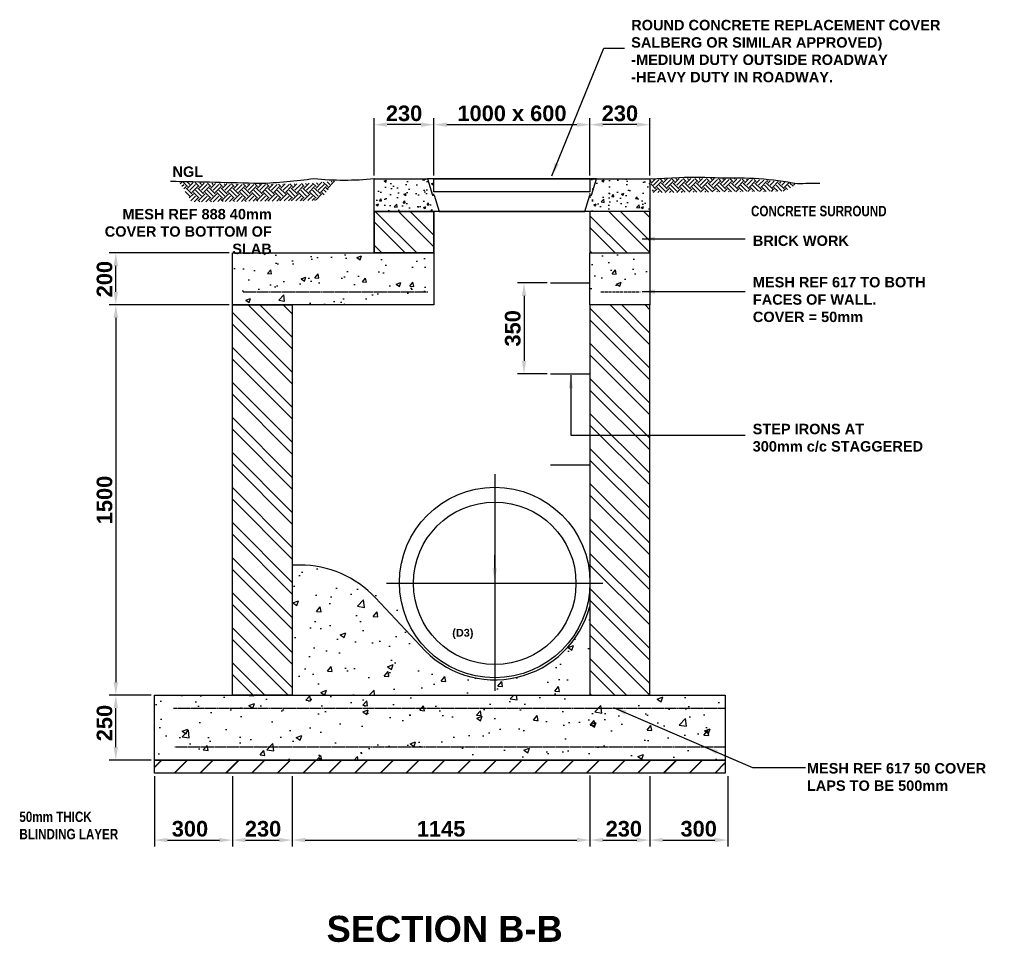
# Model space of a CAD drawing. Extents: x 103806 to 120631, y 2898159 to 2905914.
# Tile 4 of 7: x 110066 to 113852, y 2902366 to 2905914. Entities that reach past the tile are written whole.
import ezdxf
from ezdxf.lldxf.tags import DXFTag

# ---------------------------------------------------------------- set-up
doc = ezdxf.new("R2010")
doc.units = 0
doc.header["$PDSIZE"] = 0.2
doc.linetypes.add('ACAD_ISO02W100', pattern=[15, 12, -3])
for name, color, linetype in [('Brick Hatch', 251, 'Continuous'), ('Brick Wall', 1, 'Continuous'), ('Concrete Detail', 2, 'Continuous'), ('Concrete Hatch', 251, 'Continuous'), ('MESH', 3, 'ACAD_ISO02W100'), ('NGL', 3, 'Continuous'), ('PIPE', 4, 'Continuous'), ('STEPS', 2, 'Continuous'), ('TEXT', 7, 'Continuous'), ('TITLEBLOCK', 1, 'Continuous')]:
    doc.layers.add(name, color=color, linetype=linetype)
doc.styles.add('Arial Bold', font='arialbd.ttf')
doc.styles.add('ROMANS', font='romans.shx', dxfattribs={"width": 0.8})
tags = doc.linetypes.add('CENTER', pattern=[2, 1.25, -0.25, 0.25, -0.25]).pattern_tags.tags
tags[10:11] = [DXFTag(74, 4), DXFTag(75, 0), DXFTag(340, '0'), DXFTag(46, 0.0), DXFTag(50, 0.0), DXFTag(44, 0.0), DXFTag(45, 0.0)]
tags[8:9] = [DXFTag(74, 4), DXFTag(75, 0), DXFTag(340, '0'), DXFTag(46, 0.0), DXFTag(50, 0.0), DXFTag(44, 0.0), DXFTag(45, 0.0)]
tags[6:7] = [DXFTag(74, 4), DXFTag(75, 0), DXFTag(340, '0'), DXFTag(46, 0.0), DXFTag(50, 0.0), DXFTag(44, 0.0), DXFTag(45, 0.0)]
tags[4:5] = [DXFTag(74, 4), DXFTag(75, 0), DXFTag(340, '0'), DXFTag(46, 0.0), DXFTag(50, 0.0), DXFTag(44, 0.0), DXFTag(45, 0.0)]
doc.dimstyles.new('1-20', dxfattribs={"dimscale": 20, "dimtxt": 2, "dimasz": 2.5, "dimexe": 1.25, "dimexo": 0.625, "dimtad": 1, "dimdec": 0, "dimzin": 12, "dimdsep": 46, "dimtxsty": 'ROMANS', "dimcen": 2.5, "dimclrd": 1, "dimclre": 1, "dimclrt": 2, "dimadec": 0, "dimazin": 0, "dimtfac": 1, "dimtdec": 4, "dimtmove": 2, "dimatfit": 3, "dimfxl": 1, "dimtvp": 1, "dimtolj": 1, "dimtzin": 0, "dimarcsym": 0})

# ---------------------------------------------------------------- blocks, each defined once
blk = doc.blocks.new('*D103')
at = {"layer": 'Defpoints', "color": 0, "transparency": 16777216}
for p in [(110435.5407490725, 2903316.754475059), (110522.375093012, 2903316.754475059), (110583.8495162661, 2903066.754475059)]:
    blk.add_point(p, dxfattribs=at)
at = {"layer": 'TEXT', "color": 1, "lineweight": -2, "transparency": 16777216}
for p, q in [((110509.875093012, 2903316.754475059), (110410.5407490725, 2903316.754475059)), ((110435.5407490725, 2903116.754475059), (110435.5407490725, 2903266.754475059)), ((110571.3495162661, 2903066.754475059), (110410.5407490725, 2903066.754475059))]:
    blk.add_line(p, q, dxfattribs=at)
at = {"layer": 'TEXT', "color": 1, "transparency": 16777216}
for points in [[(110427.2074157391, 2903266.754475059), (110443.8740824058, 2903266.754475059), (110435.5407490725, 2903316.754475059)], [(110427.2074157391, 2903116.754475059), (110443.8740824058, 2903116.754475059), (110435.5407490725, 2903066.754475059)]]:
    blk.add_solid(points, dxfattribs=at)
at = {"layer": 'TEXT', "color": 2, "transparency": 16777216, "insert": (110392.4063698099, 2903209.087039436), "char_height": 60, "attachment_point": 5, "rotation": 90, "style": 'Arial Bold'}
blk.add_mtext('\\A1;250', dxfattribs=at)
blk = doc.blocks.new('*D104')
at = {"layer": 'Defpoints', "color": 0, "transparency": 16777216}
for p in [(110435.5407490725, 2905016.754475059), (110884.1219224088, 2905016.754475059), (110884.1219224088, 2904816.754475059)]:
    blk.add_point(p, dxfattribs=at)
at = {"layer": 'TEXT', "color": 1, "lineweight": -2, "transparency": 16777216}
for p, q in [((110871.6219224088, 2905016.754475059), (110410.5407490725, 2905016.754475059)), ((110435.5407490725, 2904866.754475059), (110435.5407490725, 2904966.754475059)), ((110871.6219224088, 2904816.754475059), (110410.5407490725, 2904816.754475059))]:
    blk.add_line(p, q, dxfattribs=at)
at = {"layer": 'TEXT', "color": 1, "transparency": 16777216}
for points in [[(110427.2074157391, 2904966.754475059), (110443.8740824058, 2904966.754475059), (110435.5407490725, 2905016.754475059)], [(110427.2074157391, 2904866.754475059), (110443.8740824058, 2904866.754475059), (110435.5407490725, 2904816.754475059)]]:
    blk.add_solid(points, dxfattribs=at)
at = {"layer": 'TEXT', "color": 2, "transparency": 16777216, "insert": (110392.4063698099, 2904916.116856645), "char_height": 60, "attachment_point": 5, "rotation": 90, "style": 'Arial Bold'}
blk.add_mtext('\\A1;200', dxfattribs=at)
blk = doc.blocks.new('*D105')
at = {"layer": 'Defpoints', "color": 0, "transparency": 16777216}
for p in [(110583.849516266, 2903016.754475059), (110883.849516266, 2903016.754475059), (110883.849516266, 2902759.102928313)]:
    blk.add_point(p, dxfattribs=at)
at = {"layer": 'TEXT', "color": 1, "lineweight": -2, "transparency": 16777216}
for p, q in [((110583.849516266, 2903004.254475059), (110583.849516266, 2902734.102928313)), ((110883.849516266, 2903004.254475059), (110883.849516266, 2902734.102928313)), ((110633.849516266, 2902759.102928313), (110833.849516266, 2902759.102928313))]:
    blk.add_line(p, q, dxfattribs=at)
at = {"layer": 'TEXT', "color": 1, "transparency": 16777216}
for points in [[(110633.849516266, 2902767.436261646), (110633.849516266, 2902750.769594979), (110583.849516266, 2902759.102928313)], [(110833.849516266, 2902767.436261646), (110833.849516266, 2902750.769594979), (110883.849516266, 2902759.102928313)]]:
    blk.add_solid(points, dxfattribs=at)
at = {"layer": 'TEXT', "color": 2, "transparency": 16777216, "insert": (110720.5733507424, 2902802.237307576), "char_height": 60, "attachment_point": 5, "style": 'Arial Bold'}
blk.add_mtext('\\A1;300', dxfattribs=at)
blk = doc.blocks.new('*D106')
at = {"layer": 'Defpoints', "color": 0, "transparency": 16777216}
for p in [(110883.849516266, 2903016.754475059), (111113.849516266, 2903016.754475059), (111113.849516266, 2902759.102928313)]:
    blk.add_point(p, dxfattribs=at)
at = {"layer": 'TEXT', "color": 1, "lineweight": -2, "transparency": 16777216}
for p, q in [((110883.849516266, 2903004.254475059), (110883.849516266, 2902734.102928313)), ((111113.849516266, 2903004.254475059), (111113.849516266, 2902734.102928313)), ((110933.849516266, 2902759.102928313), (111063.849516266, 2902759.102928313))]:
    blk.add_line(p, q, dxfattribs=at)
at = {"layer": 'TEXT', "color": 1, "transparency": 16777216}
for points in [[(110933.849516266, 2902767.436261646), (110933.849516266, 2902750.769594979), (110883.849516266, 2902759.102928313)], [(111063.849516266, 2902767.436261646), (111063.849516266, 2902750.769594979), (111113.849516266, 2902759.102928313)]]:
    blk.add_solid(points, dxfattribs=at)
at = {"layer": 'TEXT', "color": 2, "transparency": 16777216, "insert": (111001.7000276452, 2902802.237307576), "char_height": 60, "attachment_point": 5, "style": 'Arial Bold'}
blk.add_mtext('\\A1;230', dxfattribs=at)
blk = doc.blocks.new('*D107')
at = {"layer": 'Defpoints', "color": 0, "transparency": 16777216}
for p in [(112258.849516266, 2903019.734752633), (112488.849516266, 2903016.754475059), (112488.849516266, 2902759.102928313)]:
    blk.add_point(p, dxfattribs=at)
at = {"layer": 'TEXT', "color": 1, "lineweight": -2, "transparency": 16777216}
for p, q in [((112258.849516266, 2903007.234752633), (112258.849516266, 2902734.102928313)), ((112488.849516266, 2903004.254475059), (112488.849516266, 2902734.102928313)), ((112308.849516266, 2902759.102928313), (112438.849516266, 2902759.102928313))]:
    blk.add_line(p, q, dxfattribs=at)
at = {"layer": 'TEXT', "color": 1, "transparency": 16777216}
for points in [[(112308.849516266, 2902767.436261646), (112308.849516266, 2902750.769594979), (112258.849516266, 2902759.102928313)], [(112438.849516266, 2902767.436261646), (112438.849516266, 2902750.769594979), (112488.849516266, 2902759.102928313)]]:
    blk.add_solid(points, dxfattribs=at)
at = {"layer": 'TEXT', "color": 2, "transparency": 16777216, "insert": (112388.8603046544, 2902802.237307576), "char_height": 60, "attachment_point": 5, "style": 'Arial Bold'}
blk.add_mtext('\\A1;230', dxfattribs=at)
blk = doc.blocks.new('*D108')
at = {"layer": 'Defpoints', "color": 0, "transparency": 16777216}
for p in [(112488.849516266, 2903016.754475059), (112788.849516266, 2903016.754475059), (112788.849516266, 2902759.102928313)]:
    blk.add_point(p, dxfattribs=at)
at = {"layer": 'TEXT', "color": 1, "lineweight": -2, "transparency": 16777216}
for p, q in [((112488.849516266, 2903004.254475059), (112488.849516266, 2902734.102928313)), ((112788.849516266, 2903004.254475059), (112788.849516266, 2902734.102928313)), ((112538.849516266, 2902759.102928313), (112738.849516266, 2902759.102928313))]:
    blk.add_line(p, q, dxfattribs=at)
at = {"layer": 'TEXT', "color": 1, "transparency": 16777216}
for points in [[(112538.849516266, 2902767.436261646), (112538.849516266, 2902750.769594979), (112488.849516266, 2902759.102928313)], [(112738.849516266, 2902767.436261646), (112738.849516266, 2902750.769594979), (112788.849516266, 2902759.102928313)]]:
    blk.add_solid(points, dxfattribs=at)
at = {"layer": 'TEXT', "color": 2, "transparency": 16777216, "insert": (112676.7804265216, 2902802.237307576), "char_height": 60, "attachment_point": 5, "style": 'Arial Bold'}
blk.add_mtext('\\A1;300', dxfattribs=at)
blk = doc.blocks.new('*D109')
at = {"layer": 'Defpoints', "color": 0, "transparency": 16777216}
for p in [(111428.849516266, 2905510.13824954), (111428.849516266, 2905301.796222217), (111658.849516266, 2905301.796222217)]:
    blk.add_point(p, dxfattribs=at)
at = {"layer": 'TEXT', "color": 1, "lineweight": -2, "transparency": 16777216}
for p, q in [((111428.849516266, 2905314.296222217), (111428.849516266, 2905535.13824954)), ((111608.849516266, 2905510.13824954), (111478.849516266, 2905510.13824954)), ((111658.849516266, 2905314.296222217), (111658.849516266, 2905535.13824954))]:
    blk.add_line(p, q, dxfattribs=at)
at = {"layer": 'TEXT', "color": 1, "transparency": 16777216}
for points in [[(111478.849516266, 2905518.471582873), (111478.849516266, 2905501.804916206), (111428.849516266, 2905510.13824954)], [(111608.849516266, 2905518.471582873), (111608.849516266, 2905501.804916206), (111658.849516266, 2905510.13824954)]]:
    blk.add_solid(points, dxfattribs=at)
at = {"layer": 'TEXT', "color": 2, "transparency": 16777216, "insert": (111543.849516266, 2905553.272628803), "char_height": 60, "attachment_point": 5, "style": 'Arial Bold'}
blk.add_mtext('\\A1;230', dxfattribs=at)
blk = doc.blocks.new('*D126')
at = {"layer": 'Defpoints', "color": 0, "transparency": 16777216}
for p in [(112258.849516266, 2905510.13824954), (111658.849516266, 2905301.796222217), (112258.849516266, 2905301.796222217)]:
    blk.add_point(p, dxfattribs=at)
at = {"layer": 'TEXT', "color": 1, "lineweight": -2, "transparency": 16777216}
for p, q in [((111658.849516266, 2905314.296222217), (111658.849516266, 2905535.13824954)), ((111708.849516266, 2905510.13824954), (112208.849516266, 2905510.13824954)), ((112258.849516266, 2905314.296222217), (112258.849516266, 2905535.13824954))]:
    blk.add_line(p, q, dxfattribs=at)
at = {"layer": 'TEXT', "color": 1, "transparency": 16777216}
for points in [[(111708.849516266, 2905518.471582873), (111708.849516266, 2905501.804916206), (111658.849516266, 2905510.13824954)], [(112208.849516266, 2905518.471582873), (112208.849516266, 2905501.804916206), (112258.849516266, 2905510.13824954)]]:
    blk.add_solid(points, dxfattribs=at)
at = {"layer": 'TEXT', "color": 2, "transparency": 16777216, "insert": (111958.849516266, 2905553.272628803), "char_height": 60, "attachment_point": 5, "style": 'Arial Bold'}
blk.add_mtext('\\A1;1000 x 600', dxfattribs=at)
blk = doc.blocks.new('*D110')
at = {"layer": 'Defpoints', "color": 0, "transparency": 16777216}
for p in [(112107.1653267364, 2904901.792616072), (112005.1907158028, 2904551.792616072), (112107.1653267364, 2904551.792616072)]:
    blk.add_point(p, dxfattribs=at)
at = {"layer": 'TEXT', "color": 1, "lineweight": -2, "transparency": 16777216}
for p, q in [((112094.6653267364, 2904901.792616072), (111980.1907158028, 2904901.792616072)), ((112005.1907158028, 2904851.792616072), (112005.1907158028, 2904601.792616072)), ((112094.6653267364, 2904551.792616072), (111980.1907158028, 2904551.792616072))]:
    blk.add_line(p, q, dxfattribs=at)
at = {"layer": 'TEXT', "color": 1, "transparency": 16777216}
for points in [[(111996.8573824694, 2904851.792616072), (112013.5240491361, 2904851.792616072), (112005.1907158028, 2904901.792616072)], [(111996.8573824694, 2904601.792616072), (112013.5240491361, 2904601.792616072), (112005.1907158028, 2904551.792616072)]]:
    blk.add_solid(points, dxfattribs=at)
at = {"layer": 'TEXT', "color": 2, "transparency": 16777216, "insert": (111962.0563365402, 2904726.792616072), "char_height": 60, "attachment_point": 5, "rotation": 90, "style": 'Arial Bold'}
blk.add_mtext('\\A1;350', dxfattribs=at)
blk = doc.blocks.new('*D111')
at = {"layer": 'Defpoints', "color": 0, "transparency": 16777216}
for p in [(112258.849516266, 2905510.13824954), (112258.849516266, 2905301.796222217), (112488.849516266, 2905301.796222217)]:
    blk.add_point(p, dxfattribs=at)
at = {"layer": 'TEXT', "color": 1, "lineweight": -2, "transparency": 16777216}
for p, q in [((112258.849516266, 2905314.296222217), (112258.849516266, 2905535.13824954)), ((112438.849516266, 2905510.13824954), (112308.849516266, 2905510.13824954)), ((112488.849516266, 2905314.296222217), (112488.849516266, 2905535.13824954))]:
    blk.add_line(p, q, dxfattribs=at)
at = {"layer": 'TEXT', "color": 1, "transparency": 16777216}
for points in [[(112308.849516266, 2905518.471582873), (112308.849516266, 2905501.804916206), (112258.849516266, 2905510.13824954)], [(112438.849516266, 2905518.471582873), (112438.849516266, 2905501.804916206), (112488.849516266, 2905510.13824954)]]:
    blk.add_solid(points, dxfattribs=at)
at = {"layer": 'TEXT', "color": 2, "transparency": 16777216, "insert": (112373.849516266, 2905553.272628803), "char_height": 60, "attachment_point": 5, "style": 'Arial Bold'}
blk.add_mtext('\\A1;230', dxfattribs=at)
blk = doc.blocks.new('*D112')
at = {"layer": 'Defpoints', "color": 0, "transparency": 16777216}
for p in [(111113.849516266, 2903016.754475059), (112258.849516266, 2903016.754475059), (112258.849516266, 2902759.102928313)]:
    blk.add_point(p, dxfattribs=at)
at = {"layer": 'TEXT', "color": 1, "lineweight": -2, "transparency": 16777216}
for p, q in [((111113.849516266, 2903004.254475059), (111113.849516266, 2902734.102928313)), ((112258.849516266, 2903004.254475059), (112258.849516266, 2902734.102928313)), ((111163.849516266, 2902759.102928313), (112208.849516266, 2902759.102928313))]:
    blk.add_line(p, q, dxfattribs=at)
at = {"layer": 'TEXT', "color": 1, "transparency": 16777216}
for points in [[(111163.849516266, 2902767.436261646), (111163.849516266, 2902750.769594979), (111113.849516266, 2902759.102928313)], [(112208.849516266, 2902767.436261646), (112208.849516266, 2902750.769594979), (112258.849516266, 2902759.102928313)]]:
    blk.add_solid(points, dxfattribs=at)
at = {"layer": 'TEXT', "color": 2, "transparency": 16777216, "insert": (111686.349516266, 2902802.237307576), "char_height": 60, "attachment_point": 5, "style": 'Arial Bold'}
blk.add_mtext('\\A1;1145', dxfattribs=at)
blk = doc.blocks.new('*D88')
at = {"layer": 'Defpoints', "color": 0, "transparency": 16777216}
for p in [(110883.8495162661, 2904816.754475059), (110435.5407490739, 2903316.754475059), (110583.8495162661, 2903316.754475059)]:
    blk.add_point(p, dxfattribs=at)
at = {"layer": 'TEXT', "color": 1, "lineweight": -2, "transparency": 16777216}
for p, q in [((110871.3495162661, 2904816.754475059), (110410.5407490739, 2904816.754475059)), ((110435.5407490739, 2904766.754475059), (110435.5407490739, 2903366.754475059)), ((110571.3495162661, 2903316.754475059), (110410.5407490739, 2903316.754475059))]:
    blk.add_line(p, q, dxfattribs=at)
at = {"layer": 'TEXT', "color": 1, "transparency": 16777216}
for points in [[(110427.2074157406, 2904766.754475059), (110443.8740824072, 2904766.754475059), (110435.5407490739, 2904816.754475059)], [(110427.2074157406, 2903366.754475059), (110443.8740824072, 2903366.754475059), (110435.5407490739, 2903316.754475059)]]:
    blk.add_solid(points, dxfattribs=at)
at = {"layer": 'TEXT', "color": 2, "transparency": 16777216, "insert": (110392.4063698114, 2904066.754475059), "char_height": 60, "attachment_point": 5, "rotation": 90, "style": 'Arial Bold'}
blk.add_mtext('\\A1;1500', dxfattribs=at)

msp = doc.modelspace()

# ---------------------------------------------------------------- hatches: boundary and pattern name
at = {"layer": 'Brick Hatch'}
h = msp.add_hatch(dxfattribs=at)
h.set_pattern_fill('EARTH', color=256, scale=5, angle=45, style=0)
h.set_pattern_definition([(45, (87020.3684353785, 2898334.772269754), (3.552713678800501e-15, 44.90128060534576), [31.75, -31.75]), (45, (87011.949445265, 2898343.191259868), (3.552713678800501e-15, 44.90128060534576), [31.75, -31.75]), (45, (87003.5304551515, 2898351.610249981), (3.552713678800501e-15, 44.90128060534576), [31.75, -31.75]), (135, (87003.5304551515, 2898357.222910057), (-44.90128060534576, 3.552713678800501e-15), [31.75, -31.75]), (135, (87011.949445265, 2898365.64190017), (-44.90128060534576, 3.552713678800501e-15), [31.75, -31.75]), (135, (87020.3684353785, 2898374.060890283), (-44.90128060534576, 3.552713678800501e-15), [31.75, -31.75])])
edge = h.paths.add_edge_path()
edge.add_line((111280.8722520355, 2905295.087528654), (111218.35657128, 2905218.351701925))
edge.add_line((111218.35657128, 2905218.351701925), (110727.4681811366, 2905212.942823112))
edge.add_line((110727.4681811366, 2905212.942823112), (110678.8665794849, 2905291.02742118))
edge.add_arc((110987.0657356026, 2910048.92326001), 4767.867398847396, 266.2937661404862, 271.4286261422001)
edge.add_arc((111106.0667705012, 2906506.258016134), 1223.720109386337, 269.9939015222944, 278.2126583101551)
h = msp.add_hatch(dxfattribs=at)
h.set_pattern_fill('EARTH', color=256, scale=5, angle=45, style=0)
h.set_pattern_definition([(45, (86064.1963914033, 2898354.030578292), (3.552713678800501e-15, 44.90128060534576), [31.75, -31.75]), (45, (86055.77740128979, 2898362.449568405), (3.552713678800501e-15, 44.90128060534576), [31.75, -31.75]), (45, (86047.35841117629, 2898370.868558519), (3.552713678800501e-15, 44.90128060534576), [31.75, -31.75]), (135, (86047.35841117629, 2898376.481218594), (-44.90128060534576, 3.552713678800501e-15), [31.75, -31.75]), (135, (86055.77740128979, 2898384.900208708), (-44.90128060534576, 3.552713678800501e-15), [31.75, -31.75]), (135, (86064.1963914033, 2898393.319198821), (-44.90128060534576, 3.552713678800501e-15), [31.75, -31.75])])
edge = h.paths.add_edge_path()
edge.add_line((112488.849516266, 2905301.796222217), (112500.9225801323, 2905248.737219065))
edge.add_line((112500.9225801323, 2905248.737219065), (113007.8104340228, 2905254.277667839))
edge.add_line((113007.8104340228, 2905254.277667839), (113056.2601180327, 2905283.326569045))
edge.add_line((113056.2601180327, 2905283.326569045), (112914.7066062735, 2905298.464800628))
edge.add_arc((112640.5732512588, 2897476.292672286), 7826.974249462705, 87.99285180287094, 91.11073243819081)
h = msp.add_hatch(dxfattribs=at)
h.set_pattern_fill('ANSI32', color=256, scale=10, angle=270, style=0)
h.set_pattern_definition([(315, (79560.75651089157, 2899197.02967046), (67.35192090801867, 67.35192090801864), []), (315, (79560.75651089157, 2899152.12837046), (67.35192090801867, 67.35192090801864), [])])
h.paths.add_polyline_path([(111428.849516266, 2905176.796222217), (111658.849516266, 2905176.796222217), (111658.849516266, 2905016.754475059), (111428.849516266, 2905016.754475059)])
h.paths.add_polyline_path([(112258.849516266, 2905016.754475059), (112488.849516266, 2905016.754475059), (112488.849516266, 2905176.796222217), (112258.849516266, 2905176.796222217)])
h = msp.add_hatch(dxfattribs=at)
h.set_pattern_fill('ANSI32', color=256, scale=10, angle=270, style=0)
h.set_pattern_definition([(315, (79247.37110874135, 2899246.071417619), (67.35192090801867, 67.35192090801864), []), (315, (79247.37110874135, 2899201.170117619), (67.35192090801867, 67.35192090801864), [])])
h.paths.add_polyline_path([(111113.849516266, 2904816.754475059), (110883.849516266, 2904816.754475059), (110883.849516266, 2904466.754475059), (110883.849516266, 2903316.754475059), (111113.849516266, 2903316.754475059)])
h = msp.add_hatch(dxfattribs=at)
h.set_pattern_fill('ANSI32', color=256, scale=10, angle=270, style=0)
h.set_pattern_definition([(315, (79560.75651089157, 2899246.071417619), (67.35192090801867, 67.35192090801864), []), (315, (79560.75651089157, 2899201.170117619), (67.35192090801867, 67.35192090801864), [])])
h.paths.add_polyline_path([(112488.849516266, 2904816.754475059), (112258.849516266, 2904816.754475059), (112258.849516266, 2903316.754475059), (112488.849516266, 2903316.754475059), (112488.849516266, 2904091.275348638)])
at = {"layer": 'Brick Wall'}
h = msp.add_hatch(dxfattribs=at)
h.set_pattern_fill('JIS_LC_20', color=256, scale=3.5, style=0)
h.set_pattern_definition([(45, (106130.5557900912, 2895616.563729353), (-49.49747468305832, 49.49747468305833), []), (45, (106131.9557900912, 2895616.563729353), (-49.49747468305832, 49.49747468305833), [])])
h.paths.add_polyline_path([(110583.849516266, 2903066.754475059), (112779.2239289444, 2903066.754475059), (112779.2239289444, 2903016.754475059), (110583.849516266, 2903016.754475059)])
at = {"layer": 'Concrete Hatch'}
h = msp.add_hatch(dxfattribs=at)
h.set_pattern_fill('AR-CONC', color=256, scale=0.5, style=0)
h.set_pattern_definition([(49.99999999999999, (79560.75651089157, 2898327.071417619), (91.092334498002, -7.969542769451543), [9.525, -104.775]), (355, (79560.75651089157, 2898327.071417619), (-17.62171071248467, 95.52842261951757), [7.62, -83.820292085]), (100.4514447, (79568.34751439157, 2898326.407290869), (73.47062354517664, 87.55887595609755), [8.095004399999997, -89.04512229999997]), (46.18420000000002, (79560.75651089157, 2898352.471417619), (135.539520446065, -21.02116396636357), [14.28749999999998, -157.1624999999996]), (96.63555760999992, (79572.05146089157, 2898350.719667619), (118.7020670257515, 123.7130622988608), [12.14251157, -133.56780408]), (351.1841511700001, (79560.75651089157, 2898352.471417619), (118.7020670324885, 123.7130622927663), [11.429983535, -125.72986596]), (21, (79573.45651089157, 2898346.121417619), (75.80719563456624, -51.1325990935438), [9.525, -104.775]), (326.0000000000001, (79573.45651089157, 2898346.121417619), (30.90101417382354, 92.09398306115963), [7.62, -83.82]), (71.45144499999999, (79579.77377719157, 2898341.860367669), (106.7082096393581, 40.96138444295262), [8.0950044, -89.04496879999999]), (37.50000000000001, (79560.75651089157, 2898327.071417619), (1.544301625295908, 42.27751943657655), [0, -82.804, 0, -85.09, 0, -84.1375]), (7.499999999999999, (79560.75651089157, 2898327.071417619), (33.40983125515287, 50.09028740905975), [0, -48.514, 0, -80.899, 0, -32.0675]), (327.5, (79532.43551089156, 2898327.071417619), (67.7952975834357, -2.864371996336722), [0, -31.75, 0, -99.06, 0, -131.445]), (317.5, (79519.73551089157, 2898327.071417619), (74.06459069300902, 12.71324551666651), [0, -41.275, 0, -65.786, 0, -93.345])])
h.paths.add_polyline_path([(111658.849516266, 2905301.796222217), (111428.849516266, 2905301.796222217), (111428.849516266, 2905176.796222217), (111658.849516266, 2905176.796222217)])
h.paths.add_polyline_path([(112488.849516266, 2905301.796222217), (112258.849516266, 2905301.796222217), (112258.849516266, 2905251.796222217), (112258.849516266, 2905176.796222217), (112488.849516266, 2905176.796222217)])
h = msp.add_hatch(dxfattribs=at)
h.set_pattern_fill('AR-CONC', color=256, style=0)
h.set_pattern_definition([(49.99999999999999, (106140.1813774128, 2894461.563729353), (182.184668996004, -15.93908553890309), [19.05, -209.55]), (355, (106140.1813774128, 2894461.563729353), (-35.24282597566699, 191.05664288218), [15.24, -167.64]), (100.451, (106155.3633774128, 2894460.235479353), (146.9425016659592, 175.1166878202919), [16.19, -178.09]), (46.18420000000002, (106140.1813774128, 2894512.363729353), (271.0790408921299, -42.04232793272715), [28.57499999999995, -314.3249999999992]), (96.6356, (106162.7712774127, 2894508.860229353), (237.4042344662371, 247.4255558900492), [24.285, -267.135]), (351.1840000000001, (106140.1813774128, 2894512.363729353), (237.4046058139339, 247.4251178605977), [22.86, -251.46]), (21, (106165.5813774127, 2894499.663729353), (151.6148798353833, -102.2655185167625), [19.05, -209.55]), (326.0000000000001, (106165.5813774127, 2894499.663729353), (61.80202834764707, 184.1879661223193), [15.24, -167.64]), (71.4514, (106178.2158774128, 2894491.141629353), (213.4164907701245, 81.92285771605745), [16.19, -178.09]), (37.50000000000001, (106140.1813774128, 2894461.563729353), (3.088603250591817, 84.55503887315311), [0, -165.608, 0, -170.18, 0, -168.275]), (7.499999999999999, (106140.1813774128, 2894461.563729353), (66.81966251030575, 100.1805748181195), [0, -97.02799999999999, 0, -161.798, 0, -64.135]), (327.5, (106083.5393774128, 2894461.563729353), (135.5905951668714, -5.728743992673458), [0, -63.5, 0, -198.12, 0, -262.89]), (317.5, (106058.1393774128, 2894461.563729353), (148.129181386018, 25.42649103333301), [0, -82.55, 0, -131.572, 0, -186.69])])
h.paths.add_polyline_path([(111658.849516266, 2904816.754475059), (111658.849516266, 2905016.754475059), (111428.849516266, 2905016.754475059), (110883.849516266, 2905016.754475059), (110883.849516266, 2904816.754475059)])
h = msp.add_hatch(dxfattribs=at)
h.set_pattern_fill('AR-CONC', color=256, style=0)
h.set_pattern_definition([(49.99999999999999, (105314.4587454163, 2894461.563729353), (182.184668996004, -15.93908553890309), [19.05, -209.55]), (355, (105314.4587454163, 2894461.563729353), (-35.24282597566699, 191.05664288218), [15.24, -167.64]), (100.451, (105329.6407454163, 2894460.235479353), (146.9425016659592, 175.1166878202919), [16.19, -178.09]), (46.18420000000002, (105314.4587454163, 2894512.363729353), (271.0790408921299, -42.04232793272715), [28.57499999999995, -314.3249999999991]), (96.6356, (105337.0486454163, 2894508.860229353), (237.4042344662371, 247.4255558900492), [24.285, -267.135]), (351.1840000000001, (105314.4587454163, 2894512.363729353), (237.4046058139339, 247.4251178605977), [22.86, -251.46]), (21, (105339.8587454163, 2894499.663729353), (151.6148798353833, -102.2655185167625), [19.05, -209.55]), (326.0000000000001, (105339.8587454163, 2894499.663729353), (61.80202834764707, 184.1879661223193), [15.24, -167.64]), (71.4514, (105352.4932454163, 2894491.141629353), (213.4164907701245, 81.92285771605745), [16.19, -178.09]), (37.50000000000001, (105314.4587454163, 2894461.563729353), (3.088603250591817, 84.55503887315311), [0, -165.608, 0, -170.18, 0, -168.275]), (7.499999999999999, (105314.4587454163, 2894461.563729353), (66.81966251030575, 100.1805748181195), [0, -97.02799999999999, 0, -161.798, 0, -64.135]), (327.5, (105257.8167454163, 2894461.563729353), (135.5905951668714, -5.728743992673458), [0, -63.5, 0, -198.12, 0, -262.89]), (317.5, (105232.4167454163, 2894461.563729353), (148.129181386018, 25.42649103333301), [0, -82.55, 0, -131.572, 0, -186.69])])
h.paths.add_polyline_path([(112488.849516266, 2905016.754475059), (112258.849516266, 2905016.754475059), (112258.849516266, 2904866.754475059), (112488.849516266, 2904866.754475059)])
h = msp.add_hatch(dxfattribs=at)
h.set_pattern_fill('AR-CONC', color=256, scale=1.2, style=0)
h.set_pattern_definition([(49.99999999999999, (86635.64652072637, 2899246.071417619), (218.6216027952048, -19.1269026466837), [22.86, -251.46]), (355, (86635.64652072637, 2899246.071417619), (-42.29139117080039, 229.267971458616), [18.288, -201.168]), (100.451, (86653.86492072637, 2899244.477517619), (176.3310019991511, 210.1400253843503), [19.428, -213.708]), (46.18420000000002, (86635.64652072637, 2899307.031417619), (325.2948490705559, -50.45079351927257), [34.28999999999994, -377.1899999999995]), (96.6356, (86662.75440072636, 2899302.827217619), (284.8850813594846, 296.9106670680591), [29.142, -320.562]), (351.1840000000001, (86635.64652072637, 2899307.031417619), (284.8855269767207, 296.9101414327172), [27.432, -301.752]), (21, (86666.12652072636, 2899291.791417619), (181.9378558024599, -122.718622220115), [22.86, -251.46]), (326.0000000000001, (86666.12652072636, 2899291.791417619), (74.16243401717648, 221.0255593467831), [18.288, -201.168]), (71.4514, (86681.28792072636, 2899281.564897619), (256.0997889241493, 98.30742925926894), [19.428, -213.708]), (37.50000000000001, (86635.64652072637, 2899246.071417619), (3.70632390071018, 101.4660466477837), [0, -198.7296, 0, -204.216, 0, -201.93]), (7.499999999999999, (86635.64652072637, 2899246.071417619), (80.1835950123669, 120.2166897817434), [0, -116.4336, 0, -194.1576, 0, -76.962]), (327.5, (86567.67612072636, 2899246.071417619), (162.7087142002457, -6.874492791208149), [0, -76.2, 0, -237.744, 0, -315.468]), (317.5, (86537.19612072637, 2899246.071417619), (177.7550176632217, 30.51178923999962), [0, -99.05999999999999, 0, -157.8864, 0, -224.028])])
edge = h.paths.add_edge_path()
edge.add_arc((111892.5377298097, 2903752.388137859), 377.2419610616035, 194.4582666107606, 345.4483490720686, ccw=False)
edge.add_arc((121649.2190895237, 2922806.954089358), 21659.38982636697, 241.42266677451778, 242.13919900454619, ccw=False)
edge.add_arc((111147.5144072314, 2903525.109695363), 296.8258341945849, 61.62687170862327, 90.15406118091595)
edge.add_line((111146.7162806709, 2903821.934456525), (111113.849516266, 2903821.934456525))
edge.add_line((111113.849516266, 2903821.934456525), (111113.849516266, 2903316.754475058))
edge.add_line((111113.849516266, 2903316.754475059), (112258.849516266, 2903316.754475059))
edge.add_arc((97404.65335201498, 2903436.142522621), 14854.67593695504, 359.5395049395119, 360.8542320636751)
h.paths.add_polyline_path([(112228.5117058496, 2903398.456876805), (112249.2239289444, 2903316.754475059), (112220.3719933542, 2903337.367337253), (112202.741082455, 2903338.466015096)], flags=16)
h = msp.add_hatch(dxfattribs=at)
h.set_pattern_fill('AR-CONC', color=256, scale=1.2, style=0)
h.set_pattern_definition([(49.99999999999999, (106130.5557900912, 2895616.563729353), (218.6216027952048, -19.1269026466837), [22.86, -251.46]), (355, (106130.5557900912, 2895616.563729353), (-42.29139117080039, 229.267971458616), [18.288, -201.168]), (100.451, (106148.7741900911, 2895614.969829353), (176.3310019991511, 210.1400253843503), [19.428, -213.708]), (46.18420000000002, (106130.5557900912, 2895677.523729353), (325.2948490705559, -50.45079351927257), [34.28999999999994, -377.1899999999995]), (96.6356, (106157.6636700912, 2895673.319529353), (284.8850813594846, 296.9106670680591), [29.142, -320.562]), (351.1840000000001, (106130.5557900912, 2895677.523729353), (284.8855269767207, 296.9101414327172), [27.432, -301.752]), (21, (106161.0357900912, 2895662.283729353), (181.9378558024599, -122.718622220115), [22.86, -251.46]), (326.0000000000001, (106161.0357900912, 2895662.283729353), (74.16243401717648, 221.0255593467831), [18.288, -201.168]), (71.4514, (106176.1971900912, 2895652.057209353), (256.0997889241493, 98.30742925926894), [19.428, -213.708]), (37.50000000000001, (106130.5557900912, 2895616.563729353), (3.70632390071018, 101.4660466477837), [0, -198.7296, 0, -204.216, 0, -201.93]), (7.499999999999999, (106130.5557900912, 2895616.563729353), (80.1835950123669, 120.2166897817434), [0, -116.4336, 0, -194.1576, 0, -76.962]), (327.5, (106062.5853900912, 2895616.563729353), (162.7087142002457, -6.874492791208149), [0, -76.2, 0, -237.744, 0, -315.468]), (317.5, (106032.1053900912, 2895616.563729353), (177.7550176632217, 30.51178923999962), [0, -99.05999999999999, 0, -157.8864, 0, -224.028])])
h.paths.add_polyline_path([(110583.849516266, 2903316.754475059), (110583.849516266, 2903066.754475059), (112779.2239289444, 2903066.754475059), (112779.2239289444, 2903316.754475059), (112479.2239289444, 2903316.754475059)])

# ---------------------------------------------------------------- linework, layer by layer
at = {"layer": 'Brick Hatch'}
for points in [[(111428.849516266, 2905176.796222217), (111658.849516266, 2905176.796222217), (111658.849516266, 2905016.754475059), (111428.849516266, 2905016.754475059)], [(112258.849516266, 2905016.754475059), (112488.849516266, 2905016.754475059), (112488.849516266, 2905176.796222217), (112258.849516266, 2905176.796222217)]]:
    msp.add_lwpolyline(points, close=True, dxfattribs=at)
at = {"layer": 'Brick Wall'}
for p, q in [((111428.849516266, 2905176.796222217), (111428.849516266, 2905016.754475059)), ((111658.849516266, 2905016.754475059), (111658.849516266, 2905176.796222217)), ((112258.849516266, 2905176.796222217), (112258.849516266, 2905016.754475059)), ((112488.849516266, 2905176.796222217), (112488.849516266, 2905016.754475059))]:
    msp.add_line(p, q, dxfattribs=at)
msp.add_lwpolyline([(110883.849516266, 2904816.754475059), (111113.849516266, 2904816.754475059), (111113.849516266, 2903316.754475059), (110883.849516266, 2903316.754475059)], close=True, dxfattribs=at)
msp.add_lwpolyline([(112488.849516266, 2903316.754475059), (112488.849516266, 2904816.754475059), (112258.849516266, 2904816.754475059), (112258.7250887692, 2904206.878902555), (112258.849516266, 2903316.754475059)], dxfattribs=at)
at = {"layer": 'Concrete Detail'}
for p, q in [((111428.849516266, 2905301.796222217), (111633.849516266, 2905301.796222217)), ((111428.849516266, 2905176.796222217), (111428.849516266, 2905301.796222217)), ((112258.849516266, 2905301.796222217), (112488.849516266, 2905301.796222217)), ((112488.849516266, 2905301.796222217), (112488.849516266, 2905176.796222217)), ((111658.849516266, 2905176.796222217), (111428.849516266, 2905176.796222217)), ((112488.849516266, 2905176.796222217), (111428.849516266, 2905176.796222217)), ((111142.3863694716, 2903816.754475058), (111113.849516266, 2903816.754475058)), ((111434.3348762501, 2903690.188323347), (111607.2347649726, 2903505.581096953))]:
    msp.add_line(p, q, dxfattribs=at)
at = {"layer": 'Concrete Detail', "color": 3}
msp.add_lwpolyline([(111633.849516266, 2905301.796222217), (111653.3147539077, 2905239.296222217), (111659.3842786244, 2905239.296222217), (111678.849516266, 2905176.796222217), (112238.849516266, 2905176.796222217), (112258.3147539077, 2905239.296222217), (112264.3842786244, 2905239.296222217), (112283.849516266, 2905301.796222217)], close=True, dxfattribs=at)
at = {"layer": 'Concrete Detail'}
for points in [[(110883.849516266, 2905016.754475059), (111658.849516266, 2905016.754475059), (111658.849516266, 2904816.754475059), (110883.849516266, 2904816.754475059)], [(112258.849516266, 2905016.754475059), (112488.849516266, 2905016.754475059), (112488.849516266, 2904816.754475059), (112258.849516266, 2904816.754475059)], [(110583.849516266, 2903316.754475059), (112779.2239289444, 2903316.754475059), (112779.2239289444, 2903066.754475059), (110583.849516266, 2903066.754475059)], [(110583.849516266, 2903066.754475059), (112779.2239289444, 2903066.754475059), (112779.2239289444, 2903016.754475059), (110583.849516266, 2903016.754475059)]]:
    msp.add_lwpolyline(points, close=True, dxfattribs=at)
for centre, radius, start, end in [((111142.3863694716, 2903416.754475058), 400, 43.12439700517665, 90), ((111892.5377298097, 2903752.388137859), 377.241961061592, 220.8621001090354, 345.4483490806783)]:
    msp.add_arc(centre, radius, start, end, dxfattribs=at)
at = {"layer": 'MESH', "ltscale": 0.5}
for points in [[(110924.7328471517, 2904866.754475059), (111636.0498091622, 2904866.754475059)], [(110657.298824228, 2903266.754475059), (112779.2239289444, 2903266.754475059)], [(112779.2239289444, 2903116.754475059), (110662.0855706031, 2903116.754475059)]]:
    msp.add_lwpolyline(points, dxfattribs=at)
at = {"layer": 'MESH'}
msp.add_lwpolyline([(112299.96050373, 2904866.754475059), (112452.1175672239, 2904866.754475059)], dxfattribs=at)
at = {"layer": 'NGL', "color": 1}
for points in [[(111428.849516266, 2905301.796222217, -0.05243767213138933), (111197.6107400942, 2905301.796222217, -0.02655046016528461), (110987.9596878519, 2905283.326569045, 0.004148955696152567), (110646.4892673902, 2905291.263995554, 0.004148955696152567)], [(112488.849516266, 2905301.796222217), (112602.1469054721, 2905307.29752568, -0.03093301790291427), (112759.7531481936, 2905305.196808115, -0.05695405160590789), (113056.2601180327, 2905283.326569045, -0.01320639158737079), (113142.0096738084, 2905285.584093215, -0.01320639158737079)]]:
    msp.add_lwpolyline(points, format="xyb", dxfattribs=at)
at = {"layer": 'PIPE', "color": 3}
msp.add_lwpolyline([(111658.849516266, 2905301.796222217), (112258.849516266, 2905301.796222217), (112258.849516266, 2905251.796222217), (111658.849516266, 2905251.796222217)], close=True, dxfattribs=at)
msp.add_lwpolyline([(111658.849516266, 2905301.796222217), (112258.849516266, 2905301.796222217), (112258.849516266, 2905251.796222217), (111658.849516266, 2905251.796222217)], close=True, dxfattribs=at)
at = {"layer": 'STEPS'}
for p, q in [((112107.1653267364, 2904901.792616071), (112257.1653267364, 2904901.792616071)), ((112107.1653267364, 2904901.792616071), (112257.1653267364, 2904901.792616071)), ((112107.1653267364, 2904551.792616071), (112257.1653267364, 2904551.792616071)), ((112107.1653267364, 2904201.792616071), (112257.1653267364, 2904201.792616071))]:
    msp.add_line(p, q, dxfattribs=at)
at = {"layer": 'TEXT', "color": 1}
msp.add_line((111892.5488374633, 2903804.262677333), (111892.5488374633, 2903854.262677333), dxfattribs=at)
msp.add_solid([(111884.2155041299, 2903804.262677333), (111900.8821707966, 2903804.262677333), (111892.5488374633, 2903754.262677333)], dxfattribs=at)
at = {"layer": 'TITLEBLOCK', "color": 8, "linetype": 'CENTER', "ltscale": 5}
for p, q in [((111892.5266221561, 2904165.762677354), (111892.5266221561, 2903333.260092)), ((112308.7763448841, 2903746.262677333), (111476.2991147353, 2903746.262677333))]:
    msp.add_line(p, q, dxfattribs=at)
at = {"layer": 'TITLEBLOCK', "color": 3}
for centre, radius in [((111892.5377298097, 2903749.511384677), 366.2512928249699), ((111892.5266221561, 2903746.262677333), 312.5)]:
    msp.add_circle(centre, radius, dxfattribs=at)

# ---------------------------------------------------------------- texts
at = {"layer": 'TEXT', "style": 'Arial Bold'}
msp.add_text('NGL', height=40, dxfattribs=at).set_placement((110653.5010039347, 2905309.266951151))
at = {"layer": 'TEXT', "color": 2, "attachment_point": 1, "style": 'Arial Bold'}
for s, insert, char_height, width in [('ROUND CONCRETE REPLACEMENT COVER  SALBERG OR SIMILAR APPROVED)\\P-MEDIUM DUTY OUTSIDE ROADWAY\\P-HEAVY DUTY IN ROADWAY.', (112417.3073121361, 2905913.035422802), 39.99999999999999, 1444.14349115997), ('\\pxqr;MESH REF 888 40mm \\PCOVER TO BOTTOM OF SLAB', (110315.9482330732, 2905185.952075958), 39.99999999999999, 719.4786180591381), ('{\\W0.8;CONCRETE SURROUND}', (112878.0231681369, 2905197.934232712), 39.99999999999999, 2890.369119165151), ('BRICK WORK', (112884.9545430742, 2905083.870952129), 39.99999999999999, 2890.369119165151), ('MESH REF 617 TO BOTH \\PFACES OF WALL. \\PCOVER = 50mm', (112885.0647503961, 2904924.418920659), 40, 931.4863013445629), ('STEP IRONS AT \\P300mm c/c STAGGERED', (112884.324826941, 2904359.841943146), 40, 2890.369119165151), ('MESH REF 617 50 COVER LAPS TO BE 500mm', (113092.7327397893, 2903055.134422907), 40, 815.2917573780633), ('{\\W0.8;50mm THICK\\PBLINDING LAYER}', (110064.8088795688, 2902868.749899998), 40, 2890.369119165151)]:
    msp.add_mtext(s, dxfattribs=dict(at, insert=insert, char_height=char_height, width=width))
at = {"layer": 'TEXT', "color": 1, "insert": (111729.1650203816, 2903571.272062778), "char_height": 30, "width": 157.300235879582, "attachment_point": 1, "style": 'Arial Bold'}
msp.add_mtext('{\\C256;(D3)}', dxfattribs=at)
at = {"layer": 'TEXT', "color": 4, "insert": (111700.11460982, 2902467.771684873), "char_height": 180, "width": 1029.406968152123, "attachment_point": 2, "style": 'Arial Bold'}
msp.add_mtext('{\\H0.55556x;SECTION B-B}', dxfattribs=at)

# ---------------------------------------------------------------- dimensions: what is measured, and where the dimension line sits
at = {"layer": 'TEXT'}
dim = msp.add_linear_dim(base=(112258.849516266, 2905510.13824954), p1=(111658.849516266, 2905301.796222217), p2=(112258.849516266, 2905301.796222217), text='1000 x 600', dimstyle='1-20', override={"dimtxt": 3, "dimtxsty": 'Arial Bold', "dimtmove": 0}, dxfattribs=at)
dim.commit()
dim.dimension.update_dxf_attribs({"geometry": '*D126', "text_midpoint": (111958.849516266, 2905510.13824954), "dimtype": 160})
for base, p1, p2, picture, middle in [((111428.849516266, 2905510.13824954), (111658.849516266, 2905301.796222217), (111428.849516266, 2905301.796222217), '*D109', (111543.849516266, 2905510.13824954)), ((112258.849516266, 2905510.13824954), (112488.849516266, 2905301.796222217), (112258.849516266, 2905301.796222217), '*D111', (112373.849516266, 2905510.13824954)), ((110883.849516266, 2902759.102928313), (110583.849516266, 2903016.754475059), (110883.849516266, 2903016.754475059), '*D105', (110720.5733507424, 2902759.102928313)), ((111113.849516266, 2902759.102928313), (110883.849516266, 2903016.754475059), (111113.849516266, 2903016.754475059), '*D106', (111001.7000276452, 2902759.102928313)), ((112488.849516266, 2902759.102928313), (112258.849516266, 2903019.734752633), (112488.849516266, 2903016.754475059), '*D107', (112388.8603046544, 2902759.102928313)), ((112788.849516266, 2902759.102928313), (112488.849516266, 2903016.754475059), (112788.849516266, 2903016.754475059), '*D108', (112676.7804265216, 2902759.102928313))]:
    dim = msp.add_linear_dim(base=base, p1=p1, p2=p2, dimstyle='1-20', override={"dimtxt": 3, "dimtxsty": 'Arial Bold', "dimtmove": 0}, dxfattribs=at)
    dim.commit()
    dim.dimension.update_dxf_attribs({"geometry": picture, "text_midpoint": middle, "dimtype": 160})
for base, p1, p2, picture, middle in [((110435.5407490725, 2905016.754475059), (110884.1219224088, 2904816.754475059), (110884.1219224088, 2905016.754475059), '*D104', (110435.5407490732, 2904916.116856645)), ((110435.5407490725, 2903316.754475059), (110583.849516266, 2903066.754475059), (110522.3750930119, 2903316.754475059), '*D103', (110435.5407490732, 2903209.087039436))]:
    dim = msp.add_linear_dim(base=base, p1=p1, p2=p2, angle=90, dimstyle='1-20', override={"dimtxt": 3, "dimtxsty": 'Arial Bold', "dimtmove": 0}, dxfattribs=at)
    dim.commit()
    dim.dimension.update_dxf_attribs({"geometry": picture, "text_midpoint": middle, "dimtype": 160})
for base, p1, p2, picture, middle in [((112005.1907158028, 2904551.792616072), (112107.1653267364, 2904901.792616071), (112107.1653267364, 2904551.792616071), '*D110', (111962.0563365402, 2904726.792616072)), ((110435.5407490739, 2903316.754475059), (110883.849516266, 2904816.754475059), (110583.849516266, 2903316.754475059), '*D88', (110392.4063698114, 2904066.754475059))]:
    dim = msp.add_linear_dim(base=base, p1=p1, p2=p2, angle=90, dimstyle='1-20', override={"dimtxt": 3, "dimtxsty": 'Arial Bold'}, dxfattribs=at)
    dim.commit()
    dim.dimension.update_dxf_attribs({"geometry": picture, "text_midpoint": middle})
dim = msp.add_linear_dim(base=(112258.849516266, 2902759.102928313), p1=(111113.849516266, 2903016.754475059), p2=(112258.849516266, 2903016.754475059), dimstyle='1-20', override={"dimtxt": 3, "dimtxsty": 'Arial Bold', "dimtmove": 0}, dxfattribs=at)
dim.commit()
dim.dimension.update_dxf_attribs({"geometry": '*D112', "text_midpoint": (111686.349516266, 2902802.237307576)})

# ---------------------------------------------------------------- leaders
for points in [[(112112.4235009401, 2905313.302644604), (112311.6069192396, 2905804.327032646), (112391.394511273, 2905804.327032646)], [(112458.849516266, 2905071.17231008), (112854.8885247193, 2905071.17231008)], [(112458.849516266, 2904868.335349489), (112854.8885247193, 2904868.335349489)], [(112185.1893689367, 2904546.198925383), (112185.1893689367, 2904316.442246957), (112854.8885247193, 2904316.442246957)], [(112349.5757941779, 2903268.981457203), (112884.324826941, 2903037.946214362), (113087.0273486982, 2903037.946214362)], [(112701.9169801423, 2903116.754475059), (112884.324826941, 2903037.946214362), (113087.0273486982, 2903037.946214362)]]:
    msp.add_leader(points, dimstyle='1-20', dxfattribs=at)

doc.saveas('drawing.dxf')
